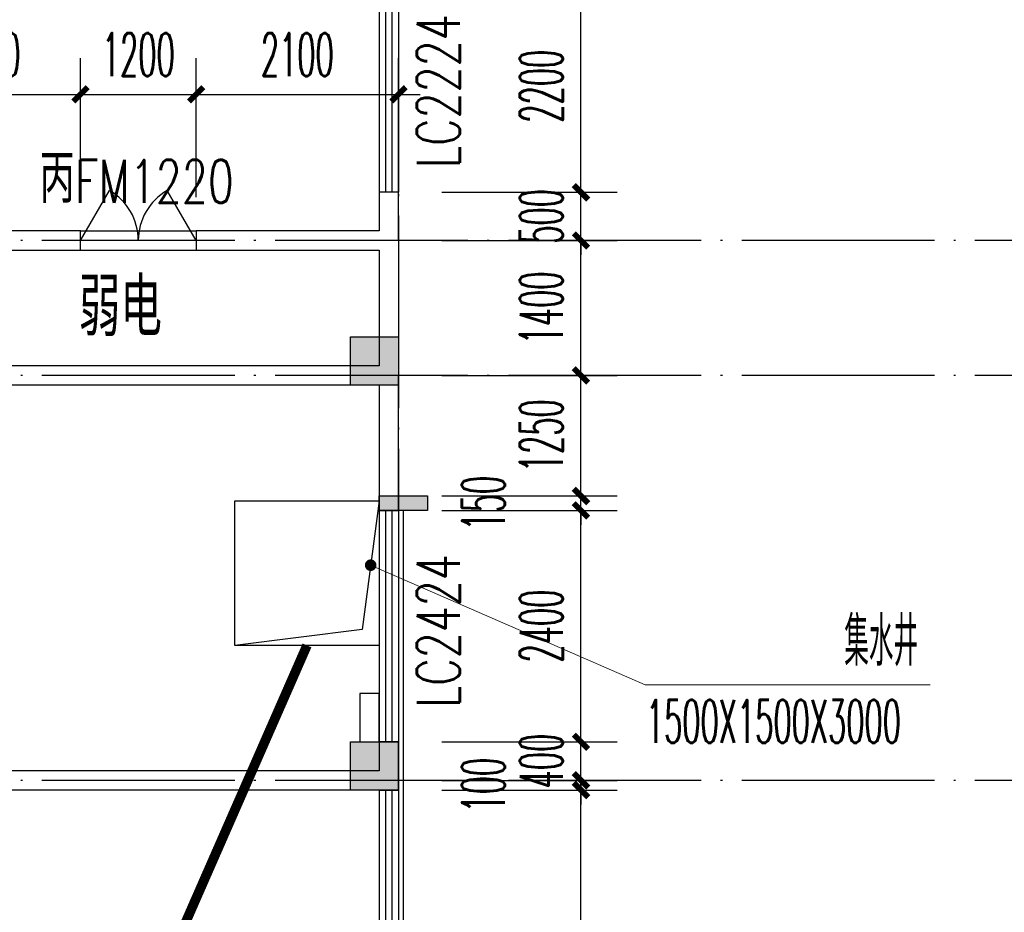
# Model space of a CAD drawing. Extents: x 1779708 to 7299578, y -1121471 to 88434.
# Tile 122 of 256: x 4386336 to 4396552, y -1029712 to -1020453. Entities that reach past the tile are written whole.
import ezdxf

# ---------------------------------------------------------------- set-up
doc = ezdxf.new("R2010")
doc.units = 0
doc.header["$LTSCALE"] = 1000
doc.header["$MEASUREMENT"] = 0
doc.linetypes.add('$0$DASH', pattern=[0.35, 0.25, -0.1])
doc.linetypes.add('DOTE', pattern=[2.42, 2, -0.2, 0.02, -0.2])
doc.layers.get('0').update_dxf_attribs({"linetype": 'CONTINUOUS'})
doc.layers.get('Defpoints').update_dxf_attribs({"linetype": 'CONTINUOUS'})
doc.layers.add('DIM_ELEV', color=3, linetype='CONTINUOUS', lineweight=13)
for name, color, linetype in [('DOTE', 1, 'DOTE'), ('PUB_DIM', 3, 'CONTINUOUS'), ('PUB_TEXT', 7, 'CONTINUOUS'), ('SPACE', 7, 'CONTINUOUS'), ('WALL', 255, 'CONTINUOUS'), ('WINDOW', 2, 'CONTINUOUS'), ('WINDOW_TEXT', 7, 'CONTINUOUS'), ('修改', 6, 'CONTINUOUS'), ('可见线', 6, 'CONTINUOUS'), ('墙柱', 2, 'CONTINUOUS'), ('室外构件', 4, 'CONTINUOUS'), ('看线', 3, 'CONTINUOUS')]:
    doc.layers.add(name, color=color, linetype=linetype)
doc.styles.add('_TCH_DIM', font='SIMPLEX.shx', dxfattribs={"width": 0.7, "bigfont": 'GBCBIG.shx'})
doc.styles.add('_TCH_DIM_T3', font='SIMPLEX.shx', dxfattribs={"width": 0.494118, "bigfont": 'GBCBIG.shx'})
doc.styles.add('_TCH_SPACE', font='SIMPLEX', dxfattribs={"height": 5, "bigfont": 'GBCBIG'})
doc.styles.add('_TCH_WINDOW', font='SIMPLEX', dxfattribs={"height": 3.5, "bigfont": 'GBCBIG'})
doc.dimstyles.new('_TCH_ARCH&&150', dxfattribs={"dimtxt": 446.25, "dimasz": 150, "dimexe": 375, "dimexo": 450, "dimgap": 189.375, "dimtad": 1, "dimdec": 0, "dimzin": 0, "dimdsep": 46, "dimtxsty": '_TCH_DIM_T3', "dimblk": 'ARCHTICK', "dimcen": 0.09, "dimdle": 225, "dimclrt": 7, "dimazin": 2, "dimtfac": 1, "dimtdec": 0, "dimtix": 1, "dimtmove": 2, "dimatfit": 3, "dimfxl": 250, "dimtolj": 1, "dimtzin": 0, "dimarcsym": 0})

# ---------------------------------------------------------------- blocks, each defined once
blk = doc.blocks.new('A$C159220C3')
at = {"layer": 'DOTE'}
for p, q in [((76400, 149200), (76400, 7200)), ((86800, 47300), (7200, 47300)), ((86800, 45900), (59600, 45900)), ((86800, 41700), (59600, 41700))]:
    blk.add_line(p, q, dxfattribs=at)
blk = doc.blocks.new('$WINLIB2D$00000001')
at = {"color": 0}
for points in [[(-0.5, 0.5), (-0.5, -0.5)], [(-0.5, 0.5), (0.5, 0.5)], [(0.5, -0.5), (0.5, 0.5)], [(0.5, 0.1667), (-0.5, 0.1667)], [(0.5, -0.1667), (-0.5, -0.1667)], [(-0.5, -0.5), (0.5, -0.5)]]:
    blk.add_lwpolyline(points, dxfattribs=at)
blk = doc.blocks.new('_ArchTick')
at = {"color": 0, "linetype": 'ByBlock', "const_width": 0.4}
blk.add_lwpolyline([(-0.5, -0.5), (0.5, 0.5)], dxfattribs=at)
blk = doc.blocks.new('*D4930')
at = {"layer": 'Defpoints', "color": 0, "transparency": 16777216}
for p in [(4390267, -1028443), (4392160, -1028443), (4390267, -1033243)]:
    blk.add_point(p, dxfattribs=at)
at = {"layer": 'PUB_DIM', "color": 0, "lineweight": -2, "transparency": 16777216}
for p, q in [((4392160, -1033468), (4392160, -1028218)), ((4390717, -1028443), (4392535, -1028443)), ((4390717, -1033243), (4392535, -1033243))]:
    blk.add_line(p, q, dxfattribs=at)
at = {"layer": 'PUB_DIM', "color": 0, "lineweight": -2, "transparency": 16777216, "xscale": 150, "yscale": 150, "zscale": 150}
for p, rotation in [((4392160, -1028443), 90), ((4392160, -1033243), 270)]:
    blk.add_blockref('_ArchTick', p, dxfattribs=dict(at, rotation=rotation))
at = {"layer": 'PUB_DIM', "color": 7, "transparency": 16777216, "insert": (4391747, -1030843), "char_height": 446.2, "attachment_point": 5, "rotation": 90, "style": '_TCH_DIM_T3'}
blk.add_mtext('\\A1;4800', dxfattribs=at)
blk = doc.blocks.new('*D4931')
at = {"layer": 'Defpoints', "color": 0, "transparency": 16777216}
for p in [(4390267, -1028343), (4392160, -1028343), (4390267, -1028443)]:
    blk.add_point(p, dxfattribs=at)
at = {"layer": 'PUB_DIM', "color": 0, "lineweight": -2, "transparency": 16777216}
for p, q in [((4392160, -1028343), (4392160, -1028193)), ((4390717, -1028343), (4392535, -1028343)), ((4392160, -1028443), (4392160, -1028343)), ((4390717, -1028443), (4392535, -1028443)), ((4392160, -1028443), (4392160, -1028593))]:
    blk.add_line(p, q, dxfattribs=at)
at = {"layer": 'PUB_DIM', "color": 0, "lineweight": -2, "transparency": 16777216, "xscale": 150, "yscale": 150, "zscale": 150}
for p, rotation in [((4392160, -1028343), 270), ((4392160, -1028443), 90)]:
    blk.add_blockref('_ArchTick', p, dxfattribs=dict(at, rotation=rotation))
at = {"layer": 'PUB_DIM', "color": 7, "transparency": 16777216, "insert": (4391147, -1028393), "char_height": 446.2, "attachment_point": 5, "rotation": 90, "style": '_TCH_DIM_T3'}
blk.add_mtext('\\A1;100', dxfattribs=at)
blk = doc.blocks.new('*D4932')
at = {"layer": 'Defpoints', "color": 0, "transparency": 16777216}
for p in [(4390267, -1027943), (4392160, -1027943), (4390267, -1028343)]:
    blk.add_point(p, dxfattribs=at)
at = {"layer": 'PUB_DIM', "color": 0, "lineweight": -2, "transparency": 16777216}
for p, q in [((4392160, -1027943), (4392160, -1027793)), ((4390717, -1027943), (4392535, -1027943)), ((4392160, -1028343), (4392160, -1027943)), ((4390717, -1028343), (4392535, -1028343)), ((4392160, -1028343), (4392160, -1028493))]:
    blk.add_line(p, q, dxfattribs=at)
at = {"layer": 'PUB_DIM', "color": 0, "lineweight": -2, "transparency": 16777216, "xscale": 150, "yscale": 150, "zscale": 150}
for p, rotation in [((4392160, -1027943), 270), ((4392160, -1028343), 90)]:
    blk.add_blockref('_ArchTick', p, dxfattribs=dict(at, rotation=rotation))
at = {"layer": 'PUB_DIM', "color": 7, "transparency": 16777216, "insert": (4391747, -1028143), "char_height": 446.2, "attachment_point": 5, "rotation": 90, "style": '_TCH_DIM_T3'}
blk.add_mtext('\\A1;400', dxfattribs=at)
blk = doc.blocks.new('*D4933')
at = {"layer": 'Defpoints', "color": 0, "transparency": 16777216}
for p in [(4390267, -1025543), (4392160, -1025543), (4390267, -1027943)]:
    blk.add_point(p, dxfattribs=at)
at = {"layer": 'PUB_DIM', "color": 0, "lineweight": -2, "transparency": 16777216}
for p, q in [((4392160, -1028168), (4392160, -1025318)), ((4390717, -1025543), (4392535, -1025543)), ((4390717, -1027943), (4392535, -1027943))]:
    blk.add_line(p, q, dxfattribs=at)
at = {"layer": 'PUB_DIM', "color": 0, "lineweight": -2, "transparency": 16777216, "xscale": 150, "yscale": 150, "zscale": 150}
for p, rotation in [((4392160, -1025543), 90), ((4392160, -1027943), 270)]:
    blk.add_blockref('_ArchTick', p, dxfattribs=dict(at, rotation=rotation))
at = {"layer": 'PUB_DIM', "color": 7, "transparency": 16777216, "insert": (4391747, -1026743), "char_height": 446.2, "attachment_point": 5, "rotation": 90, "style": '_TCH_DIM_T3'}
blk.add_mtext('\\A1;2400', dxfattribs=at)
blk = doc.blocks.new('*D4934')
at = {"layer": 'Defpoints', "color": 0, "transparency": 16777216}
for p in [(4390267, -1025393), (4392160, -1025393), (4390267, -1025543)]:
    blk.add_point(p, dxfattribs=at)
at = {"layer": 'PUB_DIM', "color": 0, "lineweight": -2, "transparency": 16777216}
for p, q in [((4392160, -1025393), (4392160, -1025243)), ((4390717, -1025393), (4392535, -1025393)), ((4392160, -1025543), (4392160, -1025393)), ((4390717, -1025543), (4392535, -1025543)), ((4392160, -1025543), (4392160, -1025693))]:
    blk.add_line(p, q, dxfattribs=at)
at = {"layer": 'PUB_DIM', "color": 0, "lineweight": -2, "transparency": 16777216, "xscale": 150, "yscale": 150, "zscale": 150}
for p, rotation in [((4392160, -1025393), 270), ((4392160, -1025543), 90)]:
    blk.add_blockref('_ArchTick', p, dxfattribs=dict(at, rotation=rotation))
at = {"layer": 'PUB_DIM', "color": 7, "transparency": 16777216, "insert": (4391147, -1025468), "char_height": 446.2, "attachment_point": 5, "rotation": 90, "style": '_TCH_DIM_T3'}
blk.add_mtext('\\A1;150', dxfattribs=at)
blk = doc.blocks.new('*D4935')
at = {"layer": 'Defpoints', "color": 0, "transparency": 16777216}
for p in [(4390267, -1024143), (4392160, -1024143), (4390267, -1025393)]:
    blk.add_point(p, dxfattribs=at)
at = {"layer": 'PUB_DIM', "color": 0, "lineweight": -2, "transparency": 16777216}
for p, q in [((4392160, -1025618), (4392160, -1023918)), ((4390717, -1024143), (4392535, -1024143)), ((4390717, -1025393), (4392535, -1025393))]:
    blk.add_line(p, q, dxfattribs=at)
at = {"layer": 'PUB_DIM', "color": 0, "lineweight": -2, "transparency": 16777216, "xscale": 150, "yscale": 150, "zscale": 150}
for p, rotation in [((4392160, -1024143), 90), ((4392160, -1025393), 270)]:
    blk.add_blockref('_ArchTick', p, dxfattribs=dict(at, rotation=rotation))
at = {"layer": 'PUB_DIM', "color": 7, "transparency": 16777216, "insert": (4391747, -1024768), "char_height": 446.2, "attachment_point": 5, "rotation": 90, "style": '_TCH_DIM_T3'}
blk.add_mtext('\\A1;1250', dxfattribs=at)
blk = doc.blocks.new('*D4936')
at = {"layer": 'Defpoints', "color": 0, "transparency": 16777216}
for p in [(4390267, -1022743), (4392160, -1022743), (4390267, -1024143)]:
    blk.add_point(p, dxfattribs=at)
at = {"layer": 'PUB_DIM', "color": 0, "lineweight": -2, "transparency": 16777216}
for p, q in [((4392160, -1024368), (4392160, -1022518)), ((4390717, -1022743), (4392535, -1022743)), ((4390717, -1024143), (4392535, -1024143))]:
    blk.add_line(p, q, dxfattribs=at)
at = {"layer": 'PUB_DIM', "color": 0, "lineweight": -2, "transparency": 16777216, "xscale": 150, "yscale": 150, "zscale": 150}
for p, rotation in [((4392160, -1022743), 90), ((4392160, -1024143), 270)]:
    blk.add_blockref('_ArchTick', p, dxfattribs=dict(at, rotation=rotation))
at = {"layer": 'PUB_DIM', "color": 7, "transparency": 16777216, "insert": (4391747, -1023443), "char_height": 446.2, "attachment_point": 5, "rotation": 90, "style": '_TCH_DIM_T3'}
blk.add_mtext('\\A1;1400', dxfattribs=at)
blk = doc.blocks.new('*D4937')
at = {"layer": 'Defpoints', "color": 0, "transparency": 16777216}
for p in [(4390267, -1022243), (4392160, -1022243), (4390267, -1022743)]:
    blk.add_point(p, dxfattribs=at)
at = {"layer": 'PUB_DIM', "color": 0, "lineweight": -2, "transparency": 16777216}
for p, q in [((4392160, -1022243), (4392160, -1022093)), ((4390717, -1022243), (4392535, -1022243)), ((4392160, -1022743), (4392160, -1022243)), ((4390717, -1022743), (4392535, -1022743)), ((4392160, -1022743), (4392160, -1022893))]:
    blk.add_line(p, q, dxfattribs=at)
at = {"layer": 'PUB_DIM', "color": 0, "lineweight": -2, "transparency": 16777216, "xscale": 150, "yscale": 150, "zscale": 150}
for p, rotation in [((4392160, -1022243), 270), ((4392160, -1022743), 90)]:
    blk.add_blockref('_ArchTick', p, dxfattribs=dict(at, rotation=rotation))
at = {"layer": 'PUB_DIM', "color": 7, "transparency": 16777216, "insert": (4391747, -1022493), "char_height": 446.2, "attachment_point": 5, "rotation": 90, "style": '_TCH_DIM_T3'}
blk.add_mtext('\\A1;500', dxfattribs=at)
blk = doc.blocks.new('*D4938')
at = {"layer": 'Defpoints', "color": 0, "transparency": 16777216}
for p in [(4390267, -1020043), (4392160, -1020043), (4390267, -1022243)]:
    blk.add_point(p, dxfattribs=at)
at = {"layer": 'PUB_DIM', "color": 0, "lineweight": -2, "transparency": 16777216}
for p, q in [((4392160, -1022468), (4392160, -1019818)), ((4390717, -1020043), (4392535, -1020043)), ((4390717, -1022243), (4392535, -1022243))]:
    blk.add_line(p, q, dxfattribs=at)
at = {"layer": 'PUB_DIM', "color": 0, "lineweight": -2, "transparency": 16777216, "xscale": 150, "yscale": 150, "zscale": 150}
for p, rotation in [((4392160, -1020043), 90), ((4392160, -1022243), 270)]:
    blk.add_blockref('_ArchTick', p, dxfattribs=dict(at, rotation=rotation))
at = {"layer": 'PUB_DIM', "color": 7, "transparency": 16777216, "insert": (4391747, -1021143), "char_height": 446.2, "attachment_point": 5, "rotation": 90, "style": '_TCH_DIM_T3'}
blk.add_mtext('\\A1;2200', dxfattribs=at)
blk = doc.blocks.new('$DorLib2D$00000231')
at = {"color": 0}
for p, q in [((-0.5, 0), (-0.25, 0.433)), ((0.5, 0), (0.25, 0.433))]:
    blk.add_line(p, q, dxfattribs=at)
for centre, start, end in [((-0.5, 0), 0, 60), ((0.5, 0), 120, 180)]:
    blk.add_arc(centre, 0.5, start, end, dxfattribs=at)
blk = doc.blocks.new('*D5746')
at = {"layer": 'Defpoints', "color": 0, "transparency": 16777216}
for p in [(4390267, -1021227), (4388167, -1022743), (4390267, -1022743)]:
    blk.add_point(p, dxfattribs=at)
at = {"layer": 'PUB_DIM', "color": 0, "lineweight": -2, "transparency": 16777216}
for p, q in [((4388167, -1022293), (4388167, -1020852)), ((4390267, -1022293), (4390267, -1020852)), ((4387942, -1021227), (4390492, -1021227))]:
    blk.add_line(p, q, dxfattribs=at)
at = {"layer": 'PUB_DIM', "color": 0, "lineweight": -2, "transparency": 16777216, "xscale": 150, "yscale": 150, "zscale": 150, "rotation": 180}
blk.add_blockref('_ArchTick', (4388167, -1021227), dxfattribs=at)
at = {"layer": 'PUB_DIM', "color": 0, "lineweight": -2, "transparency": 16777216, "xscale": 150, "yscale": 150, "zscale": 150}
blk.add_blockref('_ArchTick', (4390267, -1021227), dxfattribs=at)
at = {"layer": 'PUB_DIM', "color": 7, "transparency": 16777216, "insert": (4389217, -1020815), "char_height": 446.2, "attachment_point": 5, "style": '_TCH_DIM_T3'}
blk.add_mtext('\\A1;2100', dxfattribs=at)
blk = doc.blocks.new('*D5747')
at = {"layer": 'Defpoints', "color": 0, "transparency": 16777216}
for p in [(4388167, -1021227), (4386967, -1022743), (4388167, -1022743)]:
    blk.add_point(p, dxfattribs=at)
at = {"layer": 'PUB_DIM', "color": 0, "lineweight": -2, "transparency": 16777216}
for p, q in [((4386967, -1022293), (4386967, -1020852)), ((4388167, -1022293), (4388167, -1020852)), ((4386742, -1021227), (4388392, -1021227))]:
    blk.add_line(p, q, dxfattribs=at)
at = {"layer": 'PUB_DIM', "color": 0, "lineweight": -2, "transparency": 16777216, "xscale": 150, "yscale": 150, "zscale": 150, "rotation": 180}
blk.add_blockref('_ArchTick', (4386967, -1021227), dxfattribs=at)
at = {"layer": 'PUB_DIM', "color": 0, "lineweight": -2, "transparency": 16777216, "xscale": 150, "yscale": 150, "zscale": 150}
blk.add_blockref('_ArchTick', (4388167, -1021227), dxfattribs=at)
at = {"layer": 'PUB_DIM', "color": 7, "transparency": 16777216, "insert": (4387567, -1020815), "char_height": 446.2, "attachment_point": 5, "style": '_TCH_DIM_T3'}
blk.add_mtext('\\A1;1200', dxfattribs=at)
blk = doc.blocks.new('*D5748')
at = {"layer": 'Defpoints', "color": 0, "transparency": 16777216}
for p in [(4386967, -1021227), (4384967, -1022743), (4386967, -1022743)]:
    blk.add_point(p, dxfattribs=at)
at = {"layer": 'PUB_DIM', "color": 0, "lineweight": -2, "transparency": 16777216}
for p, q in [((4384967, -1022293), (4384967, -1020852)), ((4386967, -1022293), (4386967, -1020852)), ((4384742, -1021227), (4387192, -1021227))]:
    blk.add_line(p, q, dxfattribs=at)
at = {"layer": 'PUB_DIM', "color": 0, "lineweight": -2, "transparency": 16777216, "xscale": 150, "yscale": 150, "zscale": 150, "rotation": 180}
blk.add_blockref('_ArchTick', (4384967, -1021227), dxfattribs=at)
at = {"layer": 'PUB_DIM', "color": 0, "lineweight": -2, "transparency": 16777216, "xscale": 150, "yscale": 150, "zscale": 150}
blk.add_blockref('_ArchTick', (4386967, -1021227), dxfattribs=at)
at = {"layer": 'PUB_DIM', "color": 7, "transparency": 16777216, "insert": (4385967, -1020815), "char_height": 446.2, "attachment_point": 5, "style": '_TCH_DIM_T3'}
blk.add_mtext('\\A1;2000', dxfattribs=at)

msp = doc.modelspace()

# ---------------------------------------------------------------- hatches: boundary and pattern name
at = {"layer": 'WALL'}
msp.add_hatch(color=256, dxfattribs=at).paths.add_polyline_path([(4390067.1, -1025543.3), (4390067.1, -1025393.3), (4390567.1, -1025393.3), (4390567.1, -1025543.3)])
at = {"layer": '墙柱'}
h = msp.add_hatch(color=256, dxfattribs=at)
h.paths.add_polyline_path([(4323067.1, -1009843.3), (4324067.1, -1009843.3), (4324067.1, -1010343.3), (4323067.1, -1010343.3)])
h.paths.add_polyline_path([(4323067.1, -1016093.3), (4324067.1, -1016093.3), (4324067.1, -1016593.3), (4323067.1, -1016593.3)])
h.paths.add_polyline_path([(4323067.1, -1022643.3), (4324067.1, -1022643.3), (4324067.1, -1023143.3), (4323067.1, -1023143.3)])
h.paths.add_polyline_path([(4397967.1, -1051543.3), (4398667.1, -1051543.3), (4398667.1, -1051043.3), (4397967.1, -1051043.3)])
h.paths.add_polyline_path([(4347917.1, -1019143.3), (4348617.1, -1019143.3), (4348617.1, -1019643.3), (4347917.1, -1019643.3)])
h.paths.add_polyline_path([(4389917.1, -1051543.3), (4390617.1, -1051543.3), (4390617.1, -1051043.3), (4389917.1, -1051043.3)])
h.paths.add_polyline_path([(4347917.1, -1051543.3), (4348617.1, -1051543.3), (4348617.1, -1051043.3), (4347917.1, -1051043.3)])
h.paths.add_polyline_path([(4323567.1, -1028493.3), (4324067.1, -1028493.3), (4324067.1, -1028993.3), (4323567.1, -1028993.3)])
h.paths.add_polyline_path([(4350197.1, -1045743.3), (4350197.1, -1045443.3), (4349297.1, -1045443.3), (4349297.1, -1045743.3)])
h.paths.add_polyline_path([(4377567.1, -1060843.3), (4378067.1, -1060843.3), (4378067.1, -1060343.3), (4377567.1, -1060343.3)])
h.paths.add_polyline_path([(4339667.1, -1009843.3), (4340167.1, -1009843.3), (4340167.1, -1010343.3), (4339667.1, -1010343.3)])
h.paths.add_polyline_path([(4347967.1, -1009843.3), (4348567.1, -1009843.3), (4348567.1, -1010343.3), (4347967.1, -1010343.3)])
h.paths.add_polyline_path([(4365067.1, -1019043.3), (4365667.1, -1019043.3), (4365667.1, -1019643.3), (4365067.1, -1019643.3)])
h.paths.add_polyline_path([(4381567.1, -1027843.3), (4382167.1, -1027843.3), (4382167.1, -1028443.3), (4381567.1, -1028443.3)])
h.paths.add_polyline_path([(4336067.1, -1015993.3), (4336567.1, -1015993.3), (4336567.1, -1016693.3), (4336067.1, -1016693.3)])
h.paths.add_polyline_path([(4389767.1, -1023743.3), (4390267.1, -1023743.3), (4390267.1, -1024243.3), (4389767.1, -1024243.3)])
h.paths.add_polyline_path([(4339567.1, -1048043.3), (4340167.1, -1048043.3), (4340167.1, -1047543.3), (4339567.1, -1047543.3)])
h.paths.add_polyline_path([(4343767.1, -1041443.3), (4344267.1, -1041443.3), (4344267.1, -1040943.3), (4343767.1, -1040943.3)])
h.paths.add_polyline_path([(4343767.1, -1034843.3), (4344267.1, -1034843.3), (4344267.1, -1034343.3), (4343767.1, -1034343.3)])
h.paths.add_polyline_path([(4336067.1, -1029093.3), (4336567.1, -1029093.3), (4336567.1, -1028393.3), (4336067.1, -1028393.3)])
h.paths.add_polyline_path([(4343767.1, -1022643.3), (4344267.1, -1022643.3), (4344267.1, -1023143.3), (4343767.1, -1023143.3)])
h.paths.add_polyline_path([(4336067.1, -1009843.3), (4336567.1, -1009843.3), (4336567.1, -1010343.3), (4336067.1, -1010343.3)])
h.paths.add_polyline_path([(4377967.1, -1036343.3), (4377467.1, -1036343.3), (4377467.1, -1035843.3), (4377967.1, -1035843.3)])
h.paths.add_polyline_path([(4397967.1, -1019143.3), (4398667.1, -1019143.3), (4398667.1, -1019643.3), (4397967.1, -1019643.3)])
h.paths.add_polyline_path([(4331467.1, -1048043.3), (4331967.1, -1048043.3), (4331967.1, -1047543.3), (4331467.1, -1047543.3)])
h.paths.add_polyline_path([(4389917.1, -1036443.3), (4390617.1, -1036443.3), (4390617.1, -1035843.3), (4389917.1, -1035843.3)])
h.paths.add_polyline_path([(4397967.1, -1035843.3), (4398667.1, -1035843.3), (4398667.1, -1036443.3), (4397967.1, -1036443.3)])
h.paths.add_polyline_path([(4381567.1, -1035843.3), (4382167.1, -1035843.3), (4382167.1, -1036443.3), (4381567.1, -1036443.3)])
h.paths.add_polyline_path([(4389767.1, -1027943.3), (4390267.1, -1027943.3), (4390267.1, -1028443.3), (4389767.1, -1028443.3)])
h.paths.add_polyline_path([(4377467.1, -1027943.3), (4377967.1, -1027943.3), (4377967.1, -1028443.3), (4377467.1, -1028443.3)])
h.paths.add_polyline_path([(4373217.1, -1048043.3), (4373717.1, -1048043.3), (4373717.1, -1047543.3), (4373217.1, -1047543.3)])
h.paths.add_polyline_path([(4369267.1, -1009843.3), (4369767.1, -1009843.3), (4369767.1, -1010343.3), (4369267.1, -1010343.3)])
h.paths.add_polyline_path([(4365567.1, -1022643.3), (4365067.1, -1022643.3), (4365067.1, -1023143.3), (4365567.1, -1023143.3)])
h.paths.add_polyline_path([(4365567.1, -1009843.3), (4365067.1, -1009843.3), (4365067.1, -1010343.3), (4365567.1, -1010343.3)])
h.paths.add_polyline_path([(4347967.1, -1022643.3), (4348467.1, -1022643.3), (4348467.1, -1023143.3), (4347967.1, -1023143.3)])
h.paths.add_polyline_path([(4343767.1, -1028993.3), (4344267.1, -1028993.3), (4344267.1, -1028493.3), (4343767.1, -1028493.3)])
h.paths.add_polyline_path([(4336067.1, -1023343.3), (4336567.1, -1023343.3), (4336567.1, -1022643.3), (4336067.1, -1022643.3)])
h.paths.add_polyline_path([(4339567.1, -1034843.3), (4340167.1, -1034843.3), (4340167.1, -1034343.3), (4339567.1, -1034343.3)])
h.paths.add_polyline_path([(4331167.1, -1034843.3), (4331767.1, -1034843.3), (4331767.1, -1034343.3), (4331167.1, -1034343.3)])
h.paths.add_polyline_path([(4323067.1, -1034843.3), (4324067.1, -1034843.3), (4324067.1, -1034343.3), (4323067.1, -1034343.3)])
h.paths.add_polyline_path([(4339567.1, -1041543.3), (4340167.1, -1041543.3), (4340167.1, -1040943.3), (4339567.1, -1040943.3)])
h.paths.add_polyline_path([(4331467.1, -1041543.3), (4331967.1, -1041543.3), (4331967.1, -1040943.3), (4331467.1, -1040943.3)])
h.paths.add_polyline_path([(4397967.1, -1022343.3), (4398667.1, -1022343.3), (4398667.1, -1022843.3), (4397967.1, -1022843.3)])
h.paths.add_polyline_path([(4398167.1, -1009843.3), (4398667.1, -1009843.3), (4398667.1, -1010343.3), (4398167.1, -1010343.3)])
h.paths.add_polyline_path([(4389917.1, -1018943.3), (4390617.1, -1018943.3), (4390617.1, -1019643.3), (4389917.1, -1019643.3)])
h.paths.add_polyline_path([(4389867.1, -1009843.3), (4390667.1, -1009843.3), (4390667.1, -1010343.3), (4389867.1, -1010343.3)])
h.paths.add_polyline_path([(4381517.1, -1018943.3), (4382217.1, -1018943.3), (4382217.1, -1019643.3), (4381517.1, -1019643.3)])
h.paths.add_polyline_path([(4381567.1, -1009843.3), (4382167.1, -1009843.3), (4382167.1, -1010343.3), (4381567.1, -1010343.3)])
h.paths.add_polyline_path([(4373217.1, -1022643.3), (4373717.1, -1022643.3), (4373717.1, -1023143.3), (4373217.1, -1023143.3)])
h.paths.add_polyline_path([(4373117.1, -1019143.3), (4373817.1, -1019143.3), (4373817.1, -1019643.3), (4373117.1, -1019643.3)])
h.paths.add_polyline_path([(4373217.1, -1009843.3), (4373717.1, -1009843.3), (4373717.1, -1010343.3), (4373217.1, -1010343.3)])
h.paths.add_polyline_path([(4356167.1, -1022643.3), (4356667.1, -1022643.3), (4356667.1, -1023143.3), (4356167.1, -1023143.3)])
h.paths.add_polyline_path([(4356067.1, -1019043.3), (4356667.1, -1019043.3), (4356667.1, -1019643.3), (4356067.1, -1019643.3)])
h.paths.add_polyline_path([(4339567.1, -1019043.3), (4340167.1, -1019043.3), (4340167.1, -1019643.3), (4339567.1, -1019643.3)])
h.paths.add_polyline_path([(4356167.1, -1009843.3), (4356667.1, -1009843.3), (4356667.1, -1010343.3), (4356167.1, -1010343.3)])
h.paths.add_polyline_path([(4389917.1, -1048043.3), (4390617.1, -1048043.3), (4390617.1, -1047443.3), (4389917.1, -1047443.3)])
h.paths.add_polyline_path([(4397967.1, -1060843.3), (4398667.1, -1060843.3), (4398667.1, -1060343.3), (4397967.1, -1060343.3)])
h.paths.add_polyline_path([(4389967.1, -1060843.3), (4390567.1, -1060843.3), (4390567.1, -1060343.3), (4389967.1, -1060343.3)])
h.paths.add_polyline_path([(4381567.1, -1048043.3), (4382167.1, -1048043.3), (4382167.1, -1047443.3), (4381567.1, -1047443.3)])
h.paths.add_polyline_path([(4381517.1, -1051543.3), (4382217.1, -1051543.3), (4382217.1, -1051043.3), (4381517.1, -1051043.3)])
h.paths.add_polyline_path([(4381617.1, -1060843.3), (4382117.1, -1060843.3), (4382117.1, -1060343.3), (4381617.1, -1060343.3)])
h.paths.add_polyline_path([(4373167.1, -1051643.3), (4373767.1, -1051643.3), (4373767.1, -1051043.3), (4373167.1, -1051043.3)])
h.paths.add_polyline_path([(4373167.1, -1060843.3), (4373767.1, -1060843.3), (4373767.1, -1060343.3), (4373167.1, -1060343.3)])
h.paths.add_polyline_path([(4365067.1, -1048043.3), (4365567.1, -1048043.3), (4365567.1, -1047543.3), (4365067.1, -1047543.3)])
h.paths.add_polyline_path([(4365067.1, -1051643.3), (4365667.1, -1051643.3), (4365667.1, -1051043.3), (4365067.1, -1051043.3)])
h.paths.add_polyline_path([(4356167.1, -1048043.3), (4356667.1, -1048043.3), (4356667.1, -1047543.3), (4356167.1, -1047543.3)])
h.paths.add_polyline_path([(4348127.1, -1048043.3), (4348727.1, -1048043.3), (4348727.1, -1047643.3), (4348127.1, -1047643.3)])
h.paths.add_polyline_path([(4356067.1, -1051643.3), (4356667.1, -1051643.3), (4356667.1, -1051043.3), (4356067.1, -1051043.3)])
h.paths.add_polyline_path([(4323067.1, -1048343.3), (4323767.1, -1048343.3), (4323767.1, -1047843.3), (4323067.1, -1047843.3)])
h.paths.add_polyline_path([(4323067.1, -1051543.3), (4323767.1, -1051543.3), (4323767.1, -1051043.3), (4323067.1, -1051043.3)])
h.paths.add_polyline_path([(4331117.1, -1051543.3), (4331817.1, -1051543.3), (4331817.1, -1051043.3), (4331117.1, -1051043.3)])
h.paths.add_polyline_path([(4339567.1, -1051643.3), (4340167.1, -1051643.3), (4340167.1, -1051043.3), (4339567.1, -1051043.3)])
h.paths.add_polyline_path([(4365067.1, -1060843.3), (4365567.1, -1060843.3), (4365567.1, -1060343.3), (4365067.1, -1060343.3)])
h.paths.add_polyline_path([(4356167.1, -1060843.3), (4356667.1, -1060843.3), (4356667.1, -1060343.3), (4356167.1, -1060343.3)])
h.paths.add_polyline_path([(4347967.1, -1060843.3), (4348567.1, -1060843.3), (4348567.1, -1060343.3), (4347967.1, -1060343.3)])
h.paths.add_polyline_path([(4339567.1, -1060843.3), (4340167.1, -1060843.3), (4340167.1, -1060343.3), (4339567.1, -1060343.3)])
h.paths.add_polyline_path([(4331117.1, -1060843.3), (4331817.1, -1060843.3), (4331817.1, -1060343.3), (4331117.1, -1060343.3)])
h.paths.add_polyline_path([(4323067.1, -1060843.3), (4323567.1, -1060843.3), (4323567.1, -1060343.3), (4323067.1, -1060343.3)])
h.paths.add_polyline_path([(4397967.1, -1048043.3), (4398667.1, -1048043.3), (4398667.1, -1047443.3), (4397967.1, -1047443.3)])
h.paths.add_polyline_path([(4323067.1, -973843.3), (4324067.1, -973843.3), (4324067.1, -973343.3), (4323067.1, -973343.3)])
h.paths.add_polyline_path([(4323067.1, -967593.3), (4324067.1, -967593.3), (4324067.1, -967093.3), (4323067.1, -967093.3)])
h.paths.add_polyline_path([(4323067.1, -961043.3), (4324067.1, -961043.3), (4324067.1, -960543.3), (4323067.1, -960543.3)])
h.paths.add_polyline_path([(4397967.1, -932143.3), (4398667.1, -932143.3), (4398667.1, -932643.3), (4397967.1, -932643.3)])
h.paths.add_polyline_path([(4347917.1, -964543.3), (4348617.1, -964543.3), (4348617.1, -964043.3), (4347917.1, -964043.3)])
h.paths.add_polyline_path([(4389917.1, -932143.3), (4390617.1, -932143.3), (4390617.1, -932643.3), (4389917.1, -932643.3)])
h.paths.add_polyline_path([(4347917.1, -932143.3), (4348617.1, -932143.3), (4348617.1, -932643.3), (4347917.1, -932643.3)])
h.paths.add_polyline_path([(4323567.1, -955193.3), (4324067.1, -955193.3), (4324067.1, -954693.3), (4323567.1, -954693.3)])
h.paths.add_polyline_path([(4350197.1, -937943.3), (4350197.1, -938243.3), (4349297.1, -938243.3), (4349297.1, -937943.3)])
h.paths.add_polyline_path([(4377567.1, -922843.3), (4378067.1, -922843.3), (4378067.1, -923343.3), (4377567.1, -923343.3)])
h.paths.add_polyline_path([(4339667.1, -973843.3), (4340167.1, -973843.3), (4340167.1, -973343.3), (4339667.1, -973343.3)])
h.paths.add_polyline_path([(4347967.1, -973843.3), (4348567.1, -973843.3), (4348567.1, -973343.3), (4347967.1, -973343.3)])
h.paths.add_polyline_path([(4365067.1, -964643.3), (4365667.1, -964643.3), (4365667.1, -964043.3), (4365067.1, -964043.3)])
h.paths.add_polyline_path([(4381567.1, -955843.3), (4382167.1, -955843.3), (4382167.1, -955243.3), (4381567.1, -955243.3)])
h.paths.add_polyline_path([(4336067.1, -967693.3), (4336567.1, -967693.3), (4336567.1, -966993.3), (4336067.1, -966993.3)])
h.paths.add_polyline_path([(4389767.1, -959943.3), (4390267.1, -959943.3), (4390267.1, -959443.3), (4389767.1, -959443.3)])
h.paths.add_polyline_path([(4339567.1, -935643.3), (4340167.1, -935643.3), (4340167.1, -936143.3), (4339567.1, -936143.3)])
h.paths.add_polyline_path([(4343767.1, -942243.3), (4344267.1, -942243.3), (4344267.1, -942743.3), (4343767.1, -942743.3)])
h.paths.add_polyline_path([(4343767.1, -948843.3), (4344267.1, -948843.3), (4344267.1, -949343.3), (4343767.1, -949343.3)])
h.paths.add_polyline_path([(4336067.1, -954593.3), (4336567.1, -954593.3), (4336567.1, -955293.3), (4336067.1, -955293.3)])
h.paths.add_polyline_path([(4343767.1, -961043.3), (4344267.1, -961043.3), (4344267.1, -960543.3), (4343767.1, -960543.3)])
h.paths.add_polyline_path([(4336067.1, -973843.3), (4336567.1, -973843.3), (4336567.1, -973343.3), (4336067.1, -973343.3)])
h.paths.add_polyline_path([(4377967.1, -947343.3), (4377467.1, -947343.3), (4377467.1, -947843.3), (4377967.1, -947843.3)])
h.paths.add_polyline_path([(4397967.1, -964543.3), (4398667.1, -964543.3), (4398667.1, -964043.3), (4397967.1, -964043.3)])
h.paths.add_polyline_path([(4331467.1, -935643.3), (4331967.1, -935643.3), (4331967.1, -936143.3), (4331467.1, -936143.3)])
h.paths.add_polyline_path([(4389917.1, -947243.3), (4390617.1, -947243.3), (4390617.1, -947843.3), (4389917.1, -947843.3)])
h.paths.add_polyline_path([(4397967.1, -947843.3), (4398667.1, -947843.3), (4398667.1, -947243.3), (4397967.1, -947243.3)])
h.paths.add_polyline_path([(4381567.1, -947843.3), (4382167.1, -947843.3), (4382167.1, -947243.3), (4381567.1, -947243.3)])
h.paths.add_polyline_path([(4389767.1, -955743.3), (4390267.1, -955743.3), (4390267.1, -955243.3), (4389767.1, -955243.3)])
h.paths.add_polyline_path([(4377467.1, -955743.3), (4377967.1, -955743.3), (4377967.1, -955243.3), (4377467.1, -955243.3)])
h.paths.add_polyline_path([(4373217.1, -935643.3), (4373717.1, -935643.3), (4373717.1, -936143.3), (4373217.1, -936143.3)])
h.paths.add_polyline_path([(4369267.1, -973843.3), (4369767.1, -973843.3), (4369767.1, -973343.3), (4369267.1, -973343.3)])
h.paths.add_polyline_path([(4365567.1, -961043.3), (4365067.1, -961043.3), (4365067.1, -960543.3), (4365567.1, -960543.3)])
h.paths.add_polyline_path([(4365567.1, -973843.3), (4365067.1, -973843.3), (4365067.1, -973343.3), (4365567.1, -973343.3)])
h.paths.add_polyline_path([(4347967.1, -961043.3), (4348467.1, -961043.3), (4348467.1, -960543.3), (4347967.1, -960543.3)])
h.paths.add_polyline_path([(4343767.1, -954693.3), (4344267.1, -954693.3), (4344267.1, -955193.3), (4343767.1, -955193.3)])
h.paths.add_polyline_path([(4336067.1, -960343.3), (4336567.1, -960343.3), (4336567.1, -961043.3), (4336067.1, -961043.3)])
h.paths.add_polyline_path([(4339567.1, -948843.3), (4340167.1, -948843.3), (4340167.1, -949343.3), (4339567.1, -949343.3)])
h.paths.add_polyline_path([(4331167.1, -948843.3), (4331767.1, -948843.3), (4331767.1, -949343.3), (4331167.1, -949343.3)])
h.paths.add_polyline_path([(4323067.1, -948843.3), (4324067.1, -948843.3), (4324067.1, -949343.3), (4323067.1, -949343.3)])
h.paths.add_polyline_path([(4339567.1, -942143.3), (4340167.1, -942143.3), (4340167.1, -942743.3), (4339567.1, -942743.3)])
h.paths.add_polyline_path([(4331467.1, -942143.3), (4331967.1, -942143.3), (4331967.1, -942743.3), (4331467.1, -942743.3)])
h.paths.add_polyline_path([(4397967.1, -961343.3), (4398667.1, -961343.3), (4398667.1, -960843.3), (4397967.1, -960843.3)])
h.paths.add_polyline_path([(4398167.1, -973843.3), (4398667.1, -973843.3), (4398667.1, -973343.3), (4398167.1, -973343.3)])
h.paths.add_polyline_path([(4389917.1, -964743.3), (4390617.1, -964743.3), (4390617.1, -964043.3), (4389917.1, -964043.3)])
h.paths.add_polyline_path([(4389867.1, -973843.3), (4390667.1, -973843.3), (4390667.1, -973343.3), (4389867.1, -973343.3)])
h.paths.add_polyline_path([(4381517.1, -964743.3), (4382217.1, -964743.3), (4382217.1, -964043.3), (4381517.1, -964043.3)])
h.paths.add_polyline_path([(4381567.1, -973843.3), (4382167.1, -973843.3), (4382167.1, -973343.3), (4381567.1, -973343.3)])
h.paths.add_polyline_path([(4373217.1, -961043.3), (4373717.1, -961043.3), (4373717.1, -960543.3), (4373217.1, -960543.3)])
h.paths.add_polyline_path([(4373117.1, -964543.3), (4373817.1, -964543.3), (4373817.1, -964043.3), (4373117.1, -964043.3)])
h.paths.add_polyline_path([(4373217.1, -973843.3), (4373717.1, -973843.3), (4373717.1, -973343.3), (4373217.1, -973343.3)])
h.paths.add_polyline_path([(4356167.1, -961043.3), (4356667.1, -961043.3), (4356667.1, -960543.3), (4356167.1, -960543.3)])
h.paths.add_polyline_path([(4356067.1, -964643.3), (4356667.1, -964643.3), (4356667.1, -964043.3), (4356067.1, -964043.3)])
h.paths.add_polyline_path([(4339567.1, -964643.3), (4340167.1, -964643.3), (4340167.1, -964043.3), (4339567.1, -964043.3)])
h.paths.add_polyline_path([(4356167.1, -973843.3), (4356667.1, -973843.3), (4356667.1, -973343.3), (4356167.1, -973343.3)])
h.paths.add_polyline_path([(4389917.1, -935643.3), (4390617.1, -935643.3), (4390617.1, -936243.3), (4389917.1, -936243.3)])
h.paths.add_polyline_path([(4397967.1, -922843.3), (4398667.1, -922843.3), (4398667.1, -923343.3), (4397967.1, -923343.3)])
h.paths.add_polyline_path([(4389967.1, -922843.3), (4390567.1, -922843.3), (4390567.1, -923343.3), (4389967.1, -923343.3)])
h.paths.add_polyline_path([(4381567.1, -935643.3), (4382167.1, -935643.3), (4382167.1, -936243.3), (4381567.1, -936243.3)])
h.paths.add_polyline_path([(4381517.1, -932143.3), (4382217.1, -932143.3), (4382217.1, -932643.3), (4381517.1, -932643.3)])
h.paths.add_polyline_path([(4381617.1, -922843.3), (4382117.1, -922843.3), (4382117.1, -923343.3), (4381617.1, -923343.3)])
h.paths.add_polyline_path([(4373167.1, -932043.3), (4373767.1, -932043.3), (4373767.1, -932643.3), (4373167.1, -932643.3)])
h.paths.add_polyline_path([(4373167.1, -922843.3), (4373767.1, -922843.3), (4373767.1, -923343.3), (4373167.1, -923343.3)])
h.paths.add_polyline_path([(4365067.1, -935643.3), (4365567.1, -935643.3), (4365567.1, -936143.3), (4365067.1, -936143.3)])
h.paths.add_polyline_path([(4365067.1, -932043.3), (4365667.1, -932043.3), (4365667.1, -932643.3), (4365067.1, -932643.3)])
h.paths.add_polyline_path([(4356167.1, -935643.3), (4356667.1, -935643.3), (4356667.1, -936143.3), (4356167.1, -936143.3)])
h.paths.add_polyline_path([(4348127.1, -935643.3), (4348727.1, -935643.3), (4348727.1, -936043.3), (4348127.1, -936043.3)])
h.paths.add_polyline_path([(4356067.1, -932043.3), (4356667.1, -932043.3), (4356667.1, -932643.3), (4356067.1, -932643.3)])
h.paths.add_polyline_path([(4323067.1, -935343.3), (4323767.1, -935343.3), (4323767.1, -935843.3), (4323067.1, -935843.3)])
h.paths.add_polyline_path([(4323067.1, -932143.3), (4323767.1, -932143.3), (4323767.1, -932643.3), (4323067.1, -932643.3)])
h.paths.add_polyline_path([(4331117.1, -932143.3), (4331817.1, -932143.3), (4331817.1, -932643.3), (4331117.1, -932643.3)])
h.paths.add_polyline_path([(4339567.1, -932043.3), (4340167.1, -932043.3), (4340167.1, -932643.3), (4339567.1, -932643.3)])
h.paths.add_polyline_path([(4365067.1, -922843.3), (4365567.1, -922843.3), (4365567.1, -923343.3), (4365067.1, -923343.3)])
h.paths.add_polyline_path([(4356167.1, -922843.3), (4356667.1, -922843.3), (4356667.1, -923343.3), (4356167.1, -923343.3)])
h.paths.add_polyline_path([(4347967.1, -922843.3), (4348567.1, -922843.3), (4348567.1, -923343.3), (4347967.1, -923343.3)])
h.paths.add_polyline_path([(4339567.1, -922843.3), (4340167.1, -922843.3), (4340167.1, -923343.3), (4339567.1, -923343.3)])
h.paths.add_polyline_path([(4331117.1, -922843.3), (4331817.1, -922843.3), (4331817.1, -923343.3), (4331117.1, -923343.3)])
h.paths.add_polyline_path([(4323067.1, -922843.3), (4323567.1, -922843.3), (4323567.1, -923343.3), (4323067.1, -923343.3)])
h.paths.add_polyline_path([(4397967.1, -935643.3), (4398667.1, -935643.3), (4398667.1, -936243.3), (4397967.1, -936243.3)])

# ---------------------------------------------------------------- linework, layer by layer
at = {"layer": 'DIM_ELEV'}
for p, q in [((4389977.7, -1026111.1), (4392825.9, -1027351.2)), ((4392825.9, -1027351.2), (4395784.1, -1027351.2))]:
    msp.add_line(p, q, dxfattribs=at)
at = {"layer": 'DIM_ELEV', "const_width": 60}
msp.add_lwpolyline([(4389950.2, -1026099.1, 1), (4390005.2, -1026123.1, 1)], format="xyb", close=True, dxfattribs=at)
at = {"layer": 'WALL'}
for p, q in [((4390267.1, -1022243.3), (4390067.1, -1022243.3)), ((4390067.1, -1022243.3), (4390067.1, -1022643.3)), ((4390267.1, -1022743.3), (4390267.1, -1022243.3)), ((4386967.1, -1022643.3), (4384967.1, -1022643.3)), ((4386967.1, -1022843.3), (4386967.1, -1022643.3)), ((4390067.1, -1022643.3), (4388167.1, -1022643.3)), ((4388167.1, -1022643.3), (4388167.1, -1022843.3)), ((4390267.1, -1022743.3), (4390267.1, -1024143.3)), ((4385067.1, -1022843.3), (4386967.1, -1022843.3)), ((4388167.1, -1022843.3), (4390067.1, -1022843.3)), ((4390067.1, -1022843.3), (4390067.1, -1024043.3)), ((4390067.1, -1024043.3), (4385067.1, -1024043.3)), ((4390267.1, -1025543.3), (4390267.1, -1024143.3)), ((4390067.1, -1024243.3), (4384967.1, -1024243.3)), ((4390067.1, -1024243.3), (4390067.1, -1025543.3)), ((4390067.1, -1025543.3), (4390267.1, -1025543.3)), ((4390267.1, -1027943.3), (4390067.1, -1027943.3)), ((4390067.1, -1027943.3), (4390067.1, -1028243.3)), ((4390267.1, -1028343.3), (4390267.1, -1027943.3)), ((4390067.1, -1028243.3), (4381567.1, -1028243.3)), ((4390267.1, -1028443.3), (4390267.1, -1028343.3)), ((4390067.1, -1028443.3), (4381567.1, -1028443.3)), ((4390067.1, -1028443.3), (4390267.1, -1028443.3))]:
    msp.add_line(p, q, dxfattribs=at)
for points in [[(4390067.1, -1025543.3), (4390067.1, -1025393.3), (4390567.1, -1025393.3), (4390567.1, -1025543.3), (4390067.1, -1025543.3)], [(4390067.1, -1027943.3), (4390067.1, -1027443.3), (4389867.1, -1027443.3), (4389867.1, -1027943.3)]]:
    msp.add_lwpolyline(points, dxfattribs=at)
at = {"layer": 'WINDOW'}
for p, q in [((4386967.1, -1022643.3), (4388167.1, -1022643.3)), ((4386967.1, -1022843.3), (4388167.1, -1022843.3))]:
    msp.add_line(p, q, dxfattribs=at)
at = {"layer": '修改', "linetype": '$0$DASH', "const_width": 100}
msp.add_lwpolyline([(4386467.1, -1033443.3), (4389317.1, -1026943.3)], dxfattribs=at)
at = {"layer": '可见线'}
msp.add_lwpolyline([(4390067.1, -1025443.3), (4390067.1, -1026943.3), (4388567.1, -1026943.3), (4388567.1, -1025443.3)], close=True, dxfattribs=at)
msp.add_lwpolyline([(4390067.1, -1025443.3), (4389888.3, -1026778.9), (4388567.1, -1026943.3)], dxfattribs=at)
at = {"layer": '墙柱'}
for points in [[(4389767.1, -1023743.3), (4390267.1, -1023743.3), (4390267.1, -1024243.3), (4389767.1, -1024243.3)], [(4389767.1, -1027943.3), (4390267.1, -1027943.3), (4390267.1, -1028443.3), (4389767.1, -1028443.3)]]:
    msp.add_lwpolyline(points, close=True, dxfattribs=at)
at = {"layer": '看线', "color": 190}
msp.add_line((4390317.1, -1033243.3), (4390317.1, -1025543.3), dxfattribs=at)

# ---------------------------------------------------------------- block references
at = {"layer": 'WINDOW'}
ref = msp.add_blockref('$WINLIB2D$00000001', (4390167.1, -1021143.3), dxfattribs=dict(at, xscale=2200, yscale=-200, zscale=2200, rotation=270))
ref.add_attrib('A', 'LC2224', (4390902.7, -1021990.8), dxfattribs={"layer": 'WINDOW_TEXT', "height": 446.25, "rotation": 90, "style": '_TCH_WINDOW', "width": 0.705882})
at = {"layer": 'WINDOW', "xscale": 1200, "yscale": 1200, "zscale": 1200}
msp.add_blockref('$DorLib2D$00000231', (4387567.1, -1022743.3), dxfattribs=at)
at = {"layer": 'WINDOW'}
ref = msp.add_blockref('$WINLIB2D$00000001', (4390167.1, -1026743.3), dxfattribs=dict(at, xscale=2400, yscale=-200, zscale=2400, rotation=269.9999999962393))
ref.add_attrib('A', 'LC2424', (4390902.7, -1027590.8), dxfattribs={"layer": 'WINDOW_TEXT', "height": 446.25, "rotation": 90, "style": '_TCH_WINDOW', "width": 0.705882})
ref = msp.add_blockref('$WINLIB2D$00000001', (4390167.1, -1030843.3), dxfattribs=dict(at, xscale=4800, yscale=-200, zscale=4800, rotation=269.9999999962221))
ref.add_attrib('A', 'LC4824', (4390902.7, -1031690.8), dxfattribs={"layer": 'WINDOW_TEXT', "height": 446.25, "rotation": 90, "style": '_TCH_WINDOW', "width": 0.705882})
at = {"layer": '室外构件'}
msp.add_blockref('A$C159220C3', (4313867.1, -1070043.3), dxfattribs=at)

# ---------------------------------------------------------------- texts
at = {"layer": 'PUB_TEXT', "color": 7, "style": '_TCH_DIM'}
for s, height, width, p in [('集水井', 506.38, 0.7, (4394891.6, -1027154.6)), ('1500X1500X3000', 446.25, 0.494118, (4392833.6, -1027954.9))]:
    msp.add_text(s, height=height, dxfattribs=dict(at, width=width)).set_placement(p)
at = {"layer": 'SPACE', "style": '_TCH_SPACE'}
msp.add_text('弱电', height=600, dxfattribs=at).set_placement((4386948, -1023734.6))
at = {"layer": 'WINDOW_TEXT', "style": '_TCH_WINDOW'}
msp.add_text('丙', height=506.4, dxfattribs=at).set_placement((4386542.8, -1022353.5))
at = {"layer": 'WINDOW_TEXT', "style": '_TCH_WINDOW', "width": 0.705882}
msp.add_text('FM1220', height=446.25, dxfattribs=at).set_placement((4386911.4, -1022353.5))

# ---------------------------------------------------------------- dimensions: what is measured, and where the dimension line sits
at = {"layer": 'PUB_DIM'}
for p1, p2, distance, picture, middle in [((4390267.1, -1022243.3), (4390267.1, -1020043.3), -1892.6, '*D4938', (4391747.2, -1021143.3)), ((4384967.1, -1022743.3), (4386967.1, -1022743.3), 1515.9, '*D5748', (4385967.1, -1020814.9)), ((4386967.1, -1022743.3), (4388167.1, -1022743.3), 1515.9, '*D5747', (4387567.1, -1020814.9)), ((4388167.1, -1022743.3), (4390267.1, -1022743.3), 1515.9, '*D5746', (4389217.1, -1020814.9)), ((4390267.1, -1022743.3), (4390267.1, -1022243.3), -1892.6, '*D4937', (4391747.2, -1022493.3)), ((4390267.1, -1024143.3), (4390267.1, -1022743.3), -1892.6, '*D4936', (4391747.2, -1023443.3)), ((4390267.1, -1025393.3), (4390267.1, -1024143.3), -1892.6, '*D4935', (4391747.2, -1024768.3)), ((4390267.1, -1027943.3), (4390267.1, -1025543.3), -1892.6, '*D4933', (4391747.2, -1026743.3)), ((4390267.1, -1028343.3), (4390267.1, -1027943.3), -1892.6, '*D4932', (4391747.2, -1028143.3)), ((4390267.1, -1033243.3), (4390267.1, -1028443.3), -1892.6, '*D4930', (4391747.2, -1030843.3))]:
    dim = msp.add_aligned_dim(p1=p1, p2=p2, distance=distance, dimstyle='_TCH_ARCH&&150', dxfattribs=at)
    dim.commit()
    dim.dimension.update_dxf_attribs({"geometry": picture, "text_midpoint": middle})
for base, p1, p2, picture, middle in [((4392159.7, -1025393.3), (4390267.1, -1025543.3), (4390267.1, -1025393.3), '*D4934', (4391147.2, -1025468.3)), ((4392159.7, -1028343.3), (4390267.1, -1028443.3), (4390267.1, -1028343.3), '*D4931', (4391147.2, -1028393.3))]:
    dim = msp.add_linear_dim(base=base, p1=p1, p2=p2, angle=90, dimstyle='_TCH_ARCH&&150', dxfattribs=at)
    dim.commit()
    dim.dimension.update_dxf_attribs({"geometry": picture, "text_midpoint": middle, "dimtype": 161})

doc.saveas('drawing.dxf')
